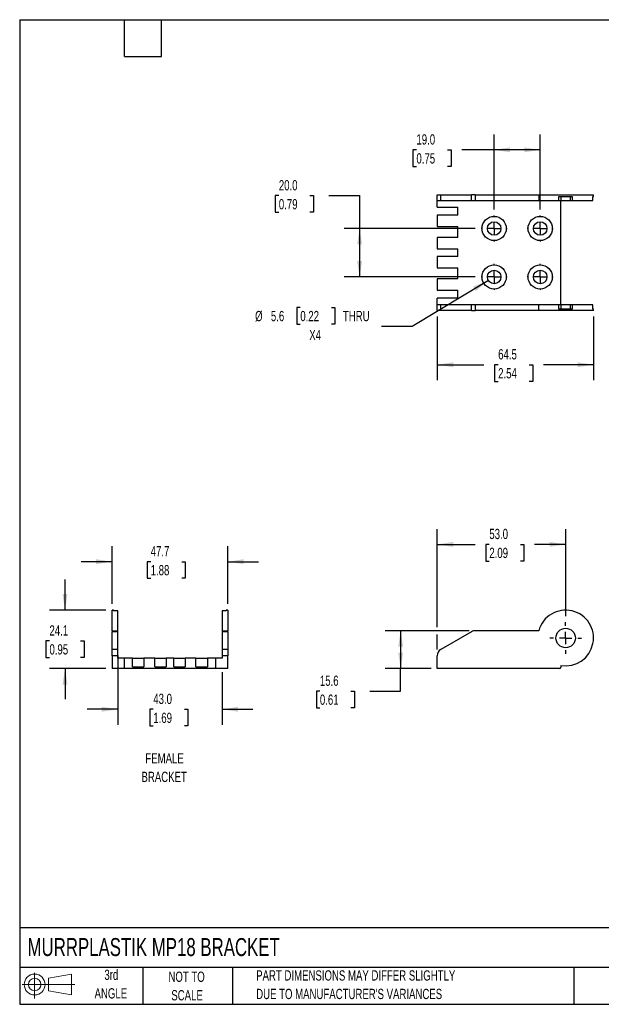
# Model space of a CAD drawing. Header units: millimetres. Extents: x 13 to 546, y 13 to 419.
# Tile 1 of 2: x 13 to 253, y 13 to 419. Entities that reach past the tile are written whole.
import ezdxf

# ---------------------------------------------------------------- set-up
doc = ezdxf.new("R2010")
doc.units = ezdxf.units.MM
doc.header["$LTSCALE"] = 2
doc.linetypes.add('CENTERX2', pattern=[20.32, 12.7, -2.54, 2.54, -2.54])
doc.layers.add('CENTER', color=40, linetype='CENTERX2')
doc.layers.add('SLD-DEFPOINTS', color=7, linetype='Continuous')
doc.layers.add('DIMENSIONS', color=140, linetype='Continuous', lineweight=25)
doc.layers.add('TEXT', color=140, linetype='Continuous', lineweight=25)
doc.styles.add('SLDTEXTSTYLE0', font='TXT', dxfattribs={"width": 0.7})
doc.dimstyles.new('SLDDIMSTYLE0', dxfattribs={"dimtxt": 4.316016, "dimasz": 6.604, "dimexe": 0, "dimexo": 0.0625, "dimgap": 1.079004, "dimtad": 0, "dimtih": 1, "dimtoh": 1, "dimrnd": 1e-09, "dimzin": 12, "dimdsep": 46, "dimtxsty": 'SLDTEXTSTYLE0', "dimsah": 1, "dimcen": 0.09, "dimadec": 0, "dimazin": 3, "dimtfac": 1, "dimtofl": 0, "dimtmove": 0, "dimatfit": 3, "dimfxl": 0, "dimfrac": 2, "dimtolj": 1, "dimtzin": 12, "dimarcsym": 0})
doc.dimstyles.new('SLDDIMSTYLE1', dxfattribs={"dimtxt": 4.316016, "dimasz": 6.604, "dimexe": 0, "dimexo": 0.0625, "dimgap": 1.079004, "dimtad": 0, "dimtih": 1, "dimtoh": 1, "dimrnd": 1e-09, "dimzin": 4, "dimdsep": 46, "dimtxsty": 'SLDTEXTSTYLE0', "dimsah": 1, "dimcen": 0.09, "dimadec": 0, "dimazin": 1, "dimtfac": 1, "dimtofl": 0, "dimtmove": 0, "dimatfit": 3, "dimfxl": 0, "dimfrac": 2, "dimtolj": 1, "dimtzin": 12, "dimarcsym": 0})
doc.dimstyles.new('SLDDIMSTYLE2', dxfattribs={"dimtxt": 4.316016, "dimasz": 6.604, "dimexe": 0, "dimexo": 0.0625, "dimgap": 1.079004, "dimtad": 0, "dimtih": 1, "dimtoh": 1, "dimrnd": 1e-09, "dimzin": 12, "dimdsep": 46, "dimtxsty": 'SLDTEXTSTYLE0', "dimsah": 1, "dimcen": 0.09, "dimadec": 0, "dimazin": 3, "dimtfac": 1, "dimtmove": 0, "dimatfit": 0, "dimfxl": 0, "dimfrac": 2, "dimtolj": 1, "dimtzin": 12, "dimarcsym": 0})
doc.dimstyles.new('SLDDIMSTYLE3', dxfattribs={"dimtxt": 4.316016, "dimasz": 6.604, "dimexe": 0, "dimexo": 0.0625, "dimgap": 1.079004, "dimtad": 0, "dimtih": 1, "dimtoh": 1, "dimrnd": 1e-09, "dimzin": 4, "dimdsep": 46, "dimtxsty": 'SLDTEXTSTYLE0', "dimsah": 1, "dimcen": 0.09, "dimadec": 0, "dimazin": 1, "dimtfac": 1, "dimtmove": 0, "dimatfit": 0, "dimfxl": 0, "dimfrac": 2, "dimtolj": 1, "dimtzin": 12, "dimarcsym": 0})
doc.dimstyles.new('SLDDIMSTYLE4', dxfattribs={"dimtxt": 4.316016, "dimasz": 6.604, "dimexe": 0, "dimexo": 0.0625, "dimgap": 1.079004, "dimtad": 0, "dimtih": 1, "dimtoh": 1, "dimrnd": 1e-09, "dimzin": 12, "dimdsep": 46, "dimtxsty": 'SLDTEXTSTYLE0', "dimsah": 1, "dimcen": 0, "dimadec": 0, "dimazin": 3, "dimtfac": 1, "dimtofl": 0, "dimtmove": 0, "dimatfit": 3, "dimfxl": 0, "dimfrac": 2, "dimtolj": 1, "dimtzin": 12, "dimarcsym": 0})

# ---------------------------------------------------------------- blocks, each defined once
blk = doc.blocks.new('Block11')
at = {"color": 7, "linetype": 'Continuous', "lineweight": 18}
for p, q in [((5.18, 10.62), (5.18, 0)), ((10.96, 8.33), (20.35, 10.06)), ((10.96, 3.19), (10.96, 8.33)), ((20.35, 10.06), (20.35, 1.46)), ((0, 5.76), (21.75, 5.76)), ((10.96, 3.19), (20.35, 1.46))]:
    blk.add_line(p, q, dxfattribs=at)
for radius in [4.3, 2.57]:
    blk.add_circle((5.18, 5.76), radius, dxfattribs=at)
blk = doc.blocks.new('Block12')
at = {"layer": 'SLD-DEFPOINTS'}
blk.add_blockref('Block11', (0, 0), dxfattribs=at)
blk = doc.blocks.new('_D')
at = {"layer": 'DIMENSIONS'}
for p, q in [((198.06, 166.89), (163.48, 166.89)), ((169.83, 166.89), (169.83, 151.29)), ((182.36, 151.29), (163.48, 151.29)), ((169.83, 141.96), (169.83, 151.29)), ((136.52, 141.96), (135.07, 141.96)), ((135.07, 141.96), (135.07, 135.1)), ((149.35, 141.96), (150.8, 141.96)), ((150.8, 141.96), (150.8, 135.1)), ((157.13, 141.96), (169.83, 141.96)), ((135.07, 135.1), (136.52, 135.1)), ((150.8, 135.1), (149.35, 135.1))]:
    blk.add_line(p, q, dxfattribs=at)
for points in [[(169.83, 166.89), (168.81, 160.29), (170.84, 160.29)], [(169.83, 151.29), (170.84, 157.9), (168.81, 157.9)]]:
    blk.add_solid(points, dxfattribs=at)
at = {"layer": 'DIMENSIONS', "char_height": 4.233, "attachment_point": 1, "style": 'SLDTEXTSTYLE0'}
for s, insert in [('15.6', (136.52, 148.38)), ('0.61', (136.52, 140.55))]:
    blk.add_mtext(s, dxfattribs=dict(at, insert=insert))
blk = doc.blocks.new('_D_3')
at = {"layer": 'DIMENSIONS'}
for p, q in [((184.9, 168.42), (184.9, 208.88)), ((237.9, 172.97), (237.9, 208.88)), ((184.9, 202.53), (200.56, 202.53)), ((206.41, 202.53), (204.96, 202.53)), ((204.96, 202.53), (204.96, 195.67)), ((219.23, 202.53), (220.68, 202.53)), ((220.68, 202.53), (220.68, 195.67)), ((237.9, 202.53), (225.08, 202.53)), ((204.96, 195.67), (206.41, 195.67)), ((220.68, 195.67), (219.23, 195.67)), ((184.9, 159.1), (184.9, 165.37))]:
    blk.add_line(p, q, dxfattribs=at)
for points in [[(184.9, 202.53), (191.5, 201.52), (191.5, 203.55)], [(237.9, 202.53), (231.29, 203.55), (231.29, 201.52)]]:
    blk.add_solid(points, dxfattribs=at)
at = {"layer": 'DIMENSIONS', "char_height": 4.233, "attachment_point": 1, "style": 'SLDTEXTSTYLE0'}
for s, insert in [('53.0', (206.41, 208.96)), ('2.09', (206.41, 201.13))]:
    blk.add_mtext(s, dxfattribs=dict(at, insert=insert))
blk = doc.blocks.new('SW_CENTERMARKSYMBOL_0')
at = {"layer": 'CENTER', "color": 0}
for p, q in [((0, 5.08), (0, 6.54)), ((-5.08, 0), (-6.54, 0)), ((0, 0), (-2.54, 0)), ((0, 0), (0, 2.54)), ((0, 0), (0, -2.54)), ((0, 0), (2.54, 0)), ((5.08, 0), (6.54, 0)), ((0, -5.08), (0, -6.54))]:
    blk.add_line(p, q, dxfattribs=at)
blk = doc.blocks.new('_D_7')
at = {"layer": 'DIMENSIONS'}
for p, q in [((50.82, 177.93), (50.82, 201.74)), ((98.52, 177.93), (98.52, 201.74)), ((50.82, 195.39), (38.12, 195.39)), ((66.72, 195.39), (65.27, 195.39)), ((65.27, 195.39), (65.27, 188.53)), ((79.54, 195.39), (80.99, 195.39)), ((80.99, 195.39), (80.99, 188.53)), ((98.52, 195.39), (111.22, 195.39)), ((65.27, 188.53), (66.72, 188.53)), ((80.99, 188.53), (79.54, 188.53))]:
    blk.add_line(p, q, dxfattribs=at)
for points in [[(50.82, 195.39), (44.21, 196.41), (44.21, 194.38)], [(98.52, 195.39), (105.12, 194.38), (105.12, 196.41)]]:
    blk.add_solid(points, dxfattribs=at)
at = {"layer": 'DIMENSIONS', "char_height": 4.233, "attachment_point": 1, "style": 'SLDTEXTSTYLE0'}
for s, insert in [('47.7', (66.72, 201.82)), ('1.88', (66.72, 193.99))]:
    blk.add_mtext(s, dxfattribs=dict(at, insert=insert))
blk = doc.blocks.new('_D_8')
at = {"layer": 'DIMENSIONS'}
for p, q in [((53.17, 156.62), (53.17, 128.11)), ((96.17, 149.85), (96.17, 128.11)), ((53.17, 134.46), (40.47, 134.46)), ((67.8, 134.46), (66.36, 134.46)), ((66.36, 134.46), (66.36, 127.6)), ((80.63, 134.46), (82.08, 134.46)), ((82.08, 134.46), (82.08, 127.6)), ((96.17, 134.46), (108.87, 134.46)), ((66.36, 127.6), (67.8, 127.6)), ((82.08, 127.6), (80.63, 127.6))]:
    blk.add_line(p, q, dxfattribs=at)
for points in [[(53.17, 134.46), (46.56, 135.48), (46.56, 133.45)], [(96.17, 134.46), (102.77, 133.45), (102.77, 135.48)]]:
    blk.add_solid(points, dxfattribs=at)
at = {"layer": 'DIMENSIONS', "char_height": 4.233, "attachment_point": 1, "style": 'SLDTEXTSTYLE0'}
for s, insert in [('43.0', (67.8, 140.89)), ('1.69', (67.8, 133.06))]:
    blk.add_mtext(s, dxfattribs=dict(at, insert=insert))
blk = doc.blocks.new('_D_9')
at = {"layer": 'DIMENSIONS'}
for p, q in [((31.39, 175.39), (31.39, 188.09)), ((48.28, 175.39), (25.04, 175.39)), ((24.97, 162.71), (23.52, 162.71)), ((23.52, 162.71), (23.52, 155.85)), ((37.8, 162.71), (39.25, 162.71)), ((39.25, 162.71), (39.25, 155.85)), ((23.52, 155.85), (24.97, 155.85)), ((39.25, 155.85), (37.8, 155.85)), ((48.28, 151.29), (25.04, 151.29)), ((31.39, 151.29), (31.39, 138.59))]:
    blk.add_line(p, q, dxfattribs=at)
for points in [[(31.39, 175.39), (32.4, 182), (30.37, 182)], [(31.39, 151.29), (30.37, 144.69), (32.4, 144.69)]]:
    blk.add_solid(points, dxfattribs=at)
at = {"layer": 'DIMENSIONS', "char_height": 4.233, "attachment_point": 1, "style": 'SLDTEXTSTYLE0'}
for s, insert in [('24.1', (24.97, 169.13)), ('0.95', (24.97, 161.31))]:
    blk.add_mtext(s, dxfattribs=dict(at, insert=insert))
blk = doc.blocks.new('_D_12')
at = {"layer": 'DIMENSIONS'}
for p, q in [((208.4, 340.8), (208.4, 371.72)), ((227.4, 340.8), (227.4, 371.72)), ((176.34, 365.37), (174.89, 365.37)), ((174.89, 365.37), (174.89, 358.51)), ((189.17, 365.37), (190.62, 365.37)), ((190.62, 365.37), (190.62, 358.51)), ((208.4, 365.37), (195.01, 365.37)), ((227.4, 365.37), (208.4, 365.37)), ((174.89, 358.51), (176.34, 358.51)), ((190.62, 358.51), (189.17, 358.51))]:
    blk.add_line(p, q, dxfattribs=at)
for points in [[(208.4, 365.37), (215, 364.36), (215, 366.39)], [(227.4, 365.37), (220.79, 366.39), (220.79, 364.36)]]:
    blk.add_solid(points, dxfattribs=at)
at = {"layer": 'DIMENSIONS', "char_height": 4.233, "attachment_point": 1, "style": 'SLDTEXTSTYLE0'}
for s, insert in [('19.0', (176.34, 371.8)), ('0.75', (176.34, 363.97))]:
    blk.add_mtext(s, dxfattribs=dict(at, insert=insert))
blk = doc.blocks.new('_D_13')
at = {"layer": 'DIMENSIONS'}
for p, q in [((119.59, 346.47), (118.14, 346.47)), ((118.14, 346.47), (118.14, 339.61)), ((132.42, 346.47), (133.87, 346.47)), ((133.87, 346.47), (133.87, 339.61)), ((140.2, 346.47), (152.9, 346.47)), ((152.9, 346.47), (152.9, 332.92)), ((118.14, 339.61), (119.59, 339.61)), ((133.87, 339.61), (132.42, 339.61)), ((200.52, 332.92), (146.55, 332.92)), ((152.9, 332.92), (152.9, 312.92)), ((200.52, 312.92), (146.55, 312.92))]:
    blk.add_line(p, q, dxfattribs=at)
for points in [[(152.9, 332.92), (151.88, 326.32), (153.91, 326.32)], [(152.9, 312.92), (153.91, 319.53), (151.88, 319.53)]]:
    blk.add_solid(points, dxfattribs=at)
at = {"layer": 'DIMENSIONS', "char_height": 4.233, "attachment_point": 1, "style": 'SLDTEXTSTYLE0'}
for s, insert in [('20.0', (119.59, 352.89)), ('0.79', (119.59, 345.06))]:
    blk.add_mtext(s, dxfattribs=dict(at, insert=insert))
blk = doc.blocks.new('_D_14')
at = {"layer": 'DIMENSIONS'}
for p, q in [((184.9, 296.53), (184.9, 270.34)), ((249.4, 296.53), (249.4, 270.34)), ((184.9, 276.69), (204.2, 276.69)), ((210.05, 276.69), (208.6, 276.69)), ((208.6, 276.69), (208.6, 269.83)), ((222.87, 276.69), (224.32, 276.69)), ((224.32, 276.69), (224.32, 269.83)), ((249.4, 276.69), (228.72, 276.69)), ((208.6, 269.83), (210.05, 269.83)), ((224.32, 269.83), (222.87, 269.83))]:
    blk.add_line(p, q, dxfattribs=at)
for points in [[(184.9, 276.69), (191.5, 275.67), (191.5, 277.7)], [(249.4, 276.69), (242.79, 277.7), (242.79, 275.67)]]:
    blk.add_solid(points, dxfattribs=at)
at = {"layer": 'DIMENSIONS', "char_height": 4.233, "attachment_point": 1, "style": 'SLDTEXTSTYLE0'}
for s, insert in [('64.5', (210.05, 283.11)), ('2.54', (210.05, 275.28))]:
    blk.add_mtext(s, dxfattribs=dict(at, insert=insert))
blk = doc.blocks.new('_D_17')
at = {"layer": 'DIMENSIONS'}
for p, q in [((206, 311.47), (174.63, 292.46)), ((128.44, 300.29), (126.99, 300.29)), ((126.99, 300.29), (126.99, 293.43)), ((141.27, 300.29), (142.72, 300.29)), ((142.72, 300.29), (142.72, 293.43)), ((126.99, 293.43), (128.44, 293.43)), ((142.72, 293.43), (141.27, 293.43)), ((174.63, 292.46), (161.93, 292.46))]:
    blk.add_line(p, q, dxfattribs=at)
blk.add_solid([(206, 311.47), (199.83, 308.92), (200.88, 307.18)], dxfattribs=at)
at = {"layer": 'DIMENSIONS', "char_height": 4.233, "attachment_point": 1, "style": 'SLDTEXTSTYLE0'}
for s, insert in [('%%c', (109.79, 298.89)), ('5.6', (116.31, 298.89)), ('0.22', (128.44, 298.89)), ('THRU', (146.02, 298.89)), ('X4', (132.14, 291.06))]:
    blk.add_mtext(s, dxfattribs=dict(at, insert=insert))
blk = doc.blocks.new('SW_CENTERMARKSYMBOL_2')
at = {"layer": 'CENTER', "color": 0}
for p, q in [((0, 5.08), (0, 5.34)), ((-5.08, 0), (-5.34, 0)), ((0, 0), (-2.54, 0)), ((0, 0), (0, 2.54)), ((0, 0), (0, -2.54)), ((0, 0), (2.54, 0)), ((5.08, 0), (5.34, 0)), ((0, -5.08), (0, -5.34))]:
    blk.add_line(p, q, dxfattribs=at)
blk = doc.blocks.new('SW_CENTERMARKSYMBOL_3')
at = {"layer": 'CENTER', "color": 0}
for p, q in [((0, 5.08), (0, 5.34)), ((-5.08, 0), (-5.34, 0)), ((0, 0), (-2.54, 0)), ((0, 0), (0, 2.54)), ((0, 0), (0, -2.54)), ((0, 0), (2.54, 0)), ((5.08, 0), (5.34, 0)), ((0, -5.08), (0, -5.34))]:
    blk.add_line(p, q, dxfattribs=at)
blk = doc.blocks.new('SW_CENTERMARKSYMBOL_4')
at = {"layer": 'CENTER', "color": 0}
for p, q in [((0, 5.08), (0, 5.34)), ((-5.08, 0), (-5.34, 0)), ((0, 0), (-2.54, 0)), ((0, 0), (0, 2.54)), ((0, 0), (0, -2.54)), ((0, 0), (2.54, 0)), ((5.08, 0), (5.34, 0)), ((0, -5.08), (0, -5.34))]:
    blk.add_line(p, q, dxfattribs=at)
blk = doc.blocks.new('SW_CENTERMARKSYMBOL_5')
at = {"layer": 'CENTER', "color": 0}
for p, q in [((0, 5.08), (0, 5.34)), ((-5.08, 0), (-5.34, 0)), ((0, 0), (-2.54, 0)), ((0, 0), (0, 2.54)), ((0, 0), (0, -2.54)), ((0, 0), (2.54, 0)), ((5.08, 0), (5.34, 0)), ((0, -5.08), (0, -5.34))]:
    blk.add_line(p, q, dxfattribs=at)

msp = doc.modelspace()

# ---------------------------------------------------------------- linework, layer by layer
for p, q in [((184.896, 344.424), (184.896, 346.774)), ((184.896, 346.774), (186.396, 346.774)), ((186.396, 344.424), (186.396, 346.774)), ((186.396, 346.774), (199.099, 346.774)), ((199.099, 344.424), (199.099, 346.774)), ((200.599, 346.774), (199.099, 346.774)), ((200.599, 346.774), (200.599, 344.424)), ((200.599, 346.774), (226.795, 346.774)), ((226.795, 346.774), (226.795, 344.424)), ((226.795, 346.774), (249.396, 346.774)), ((235.146, 346.174), (240.646, 346.174)), ((235.146, 344.424), (235.146, 346.174)), ((235.946, 346.174), (235.946, 344.424)), ((239.846, 344.424), (239.846, 346.174)), ((240.646, 346.174), (240.646, 344.424)), ((249.063, 346.174), (249.396, 346.174)), ((249.063, 344.424), (249.063, 346.174)), ((249.396, 346.174), (249.396, 346.774)), ((184.896, 344.424), (186.396, 344.424)), ((184.896, 341.674), (184.896, 344.424)), ((184.896, 341.674), (193.396, 341.674)), ((186.396, 344.424), (199.099, 344.424)), ((193.396, 338.374), (193.396, 341.674)), ((199.099, 344.424), (200.599, 344.424)), ((200.599, 344.424), (226.795, 344.424)), ((226.795, 344.424), (235.146, 344.424)), ((235.146, 344.424), (235.946, 344.424)), ((235.896, 301.424), (235.896, 344.424)), ((235.946, 344.424), (239.846, 344.424)), ((239.846, 344.424), (240.646, 344.424)), ((240.646, 344.424), (249.063, 344.424)), ((184.896, 338.374), (184.896, 333.674)), ((193.396, 338.374), (184.896, 338.374)), ((184.896, 333.674), (193.396, 333.674)), ((193.396, 329.174), (193.396, 333.674)), ((184.896, 329.174), (184.896, 324.474)), ((193.396, 329.174), (184.896, 329.174)), ((184.896, 324.474), (193.396, 324.474)), ((184.896, 321.374), (184.896, 316.674)), ((193.396, 321.374), (184.896, 321.374)), ((193.396, 321.374), (193.396, 324.474)), ((184.896, 316.674), (193.396, 316.674)), ((193.396, 312.174), (193.396, 316.674)), ((184.896, 312.174), (184.896, 307.474)), ((193.396, 312.174), (184.896, 312.174)), ((184.896, 307.474), (193.396, 307.474)), ((193.396, 304.174), (193.396, 307.474)), ((193.396, 304.174), (184.896, 304.174)), ((184.896, 301.424), (184.896, 304.174)), ((184.896, 299.074), (184.896, 301.424)), ((186.396, 301.424), (184.896, 301.424)), ((186.396, 299.074), (186.396, 301.424)), ((199.099, 301.424), (186.396, 301.424)), ((199.099, 299.074), (199.099, 301.424)), ((200.599, 301.424), (199.099, 301.424)), ((200.599, 301.424), (200.599, 299.074)), ((226.795, 301.424), (200.599, 301.424)), ((235.146, 301.424), (226.795, 301.424)), ((226.795, 299.074), (226.795, 301.424)), ((235.146, 299.674), (235.146, 301.424)), ((235.946, 301.424), (235.146, 301.424)), ((235.946, 301.424), (235.946, 299.674)), ((239.846, 301.424), (235.946, 301.424)), ((239.846, 299.674), (239.846, 301.424)), ((240.646, 301.424), (239.846, 301.424)), ((240.646, 301.424), (240.646, 299.674)), ((249.063, 301.424), (240.646, 301.424)), ((249.063, 299.674), (249.063, 301.424)), ((186.396, 299.074), (184.896, 299.074)), ((199.099, 299.074), (186.396, 299.074)), ((199.099, 299.074), (200.599, 299.074)), ((226.795, 299.074), (200.599, 299.074)), ((249.396, 299.074), (226.795, 299.074)), ((240.646, 299.674), (235.146, 299.674)), ((249.396, 299.674), (249.063, 299.674)), ((249.396, 299.074), (249.396, 299.674)), ((51.417, 175.393), (50.817, 175.393)), ((50.817, 166.894), (50.817, 175.393)), ((51.417, 175.059), (51.417, 175.393)), ((53.167, 175.059), (51.417, 175.059)), ((53.167, 166.894), (53.167, 175.059)), ((97.917, 175.059), (96.167, 175.059)), ((96.167, 175.059), (96.167, 166.894)), ((98.517, 175.393), (97.917, 175.393)), ((97.917, 175.393), (97.917, 175.059)), ((98.517, 175.393), (98.517, 166.894)), ((50.817, 166.894), (53.167, 166.894)), ((50.817, 166.894), (50.817, 166.492)), ((53.167, 166.492), (53.167, 166.894)), ((96.167, 166.894), (98.517, 166.894)), ((96.167, 166.894), (96.167, 166.492)), ((98.517, 166.492), (98.517, 166.894)), ((226.795, 166.894), (200.599, 166.894)), ((53.167, 166.492), (50.817, 166.492)), ((50.817, 159.159), (50.817, 166.492)), ((53.167, 159.159), (53.167, 166.492)), ((98.517, 166.492), (96.167, 166.492)), ((96.167, 166.492), (96.167, 159.159)), ((98.517, 166.492), (98.517, 159.159)), ((199.099, 166.492), (186.396, 159.159)), ((53.167, 159.159), (50.817, 159.159)), ((50.817, 156.561), (50.817, 159.159)), ((53.167, 156.561), (53.167, 159.159)), ((98.517, 159.159), (96.167, 159.159)), ((96.167, 159.159), (96.167, 156.561)), ((98.517, 159.159), (98.517, 156.561)), ((50.817, 156.561), (50.817, 151.293)), ((53.167, 156.561), (50.817, 156.561)), ((53.167, 155.593), (53.167, 156.561)), ((55.917, 155.593), (53.167, 155.593)), ((55.917, 151.293), (55.917, 155.593)), ((59.217, 155.593), (55.917, 155.593)), ((59.217, 151.993), (59.217, 155.593)), ((59.217, 155.593), (63.917, 155.593)), ((63.917, 155.593), (63.917, 151.993)), ((68.417, 155.593), (63.917, 155.593)), ((68.417, 151.993), (68.417, 155.593)), ((68.417, 155.593), (73.117, 155.593)), ((73.117, 155.593), (73.117, 151.993)), ((76.217, 155.593), (73.117, 155.593)), ((76.217, 151.993), (76.217, 155.593)), ((76.217, 155.593), (80.917, 155.593)), ((80.917, 155.593), (80.917, 151.993)), ((85.417, 155.593), (80.917, 155.593)), ((85.417, 151.993), (85.417, 155.593)), ((85.417, 155.593), (90.117, 155.593)), ((90.117, 155.593), (90.117, 151.993)), ((93.417, 155.593), (90.117, 155.593)), ((93.417, 155.593), (93.417, 151.293)), ((96.167, 155.593), (93.417, 155.593)), ((98.517, 156.561), (96.167, 156.561)), ((96.167, 156.561), (96.167, 155.593)), ((98.517, 151.293), (98.517, 156.561)), ((184.896, 151.293), (184.896, 156.561)), ((55.917, 151.293), (50.817, 151.293)), ((93.417, 151.293), (55.917, 151.293)), ((59.217, 151.993), (63.917, 151.993)), ((68.417, 151.993), (73.117, 151.993)), ((76.217, 151.993), (80.917, 151.993)), ((85.417, 151.993), (90.117, 151.993)), ((98.517, 151.293), (93.417, 151.293)), ((235.396, 151.293), (184.896, 151.293)), ((235.896, 152.568), (235.896, 151.793))]:
    msp.add_line(p, q)
for centre, radius in [((208.396, 332.924), 5), ((227.396, 332.924), 5), ((208.396, 332.924), 2.8), ((227.396, 332.924), 2.8), ((208.396, 312.924), 5), ((227.396, 312.924), 5), ((208.396, 312.924), 2.8), ((227.396, 312.924), 2.8), ((237.896, 163.893), 4)]:
    msp.add_circle(centre, radius)
for centre, radius, start, end in [((237.896, 163.893), 11.5, 259.98459, 164.86929), ((200.599, 163.894), 3, 90, 120), ((187.896, 156.561), 3, 120, 180), ((235.396, 151.793), 0.5, 270, 0)]:
    msp.add_arc(centre, radius, start, end)
at = {"layer": 'TEXT'}
for p, q in [((12.7, 419.1), (546.1, 419.1)), ((12.7, 419.1), (12.7, 12.7)), ((55.88, 403.86), (55.88, 419.1)), ((71.12, 403.86), (71.12, 419.1)), ((55.88, 403.86), (71.12, 403.86)), ((546.1, 44.252), (12.7, 44.252)), ((546.1, 27.94), (12.7, 27.94)), ((63.5, 27.94), (63.5, 12.7)), ((100.423, 27.94), (100.423, 12.7)), ((241.293, 27.94), (241.293, 12.7)), ((12.7, 12.7), (546.1, 12.7))]:
    msp.add_line(p, q, dxfattribs=at)

# ---------------------------------------------------------------- block references
at = {"layer": 'CENTER'}
for name, p in [('SW_CENTERMARKSYMBOL_2', (208.396, 332.924)), ('SW_CENTERMARKSYMBOL_4', (227.396, 332.924)), ('SW_CENTERMARKSYMBOL_3', (208.396, 312.924)), ('SW_CENTERMARKSYMBOL_5', (227.396, 312.924)), ('SW_CENTERMARKSYMBOL_0', (237.896, 163.893))]:
    msp.add_blockref(name, p, dxfattribs=at)
at = {"layer": 'SLD-DEFPOINTS'}
msp.add_blockref('Block12', (13.676, 15.108), dxfattribs=at)

# ---------------------------------------------------------------- texts
at = {"layer": 'TEXT', "style": 'SLDTEXTSTYLE0'}
for s, insert, char_height, attachment_point in [('FEMALE', (72.452, 116.345), 4.2333, 2), ('BRACKET', (72.292, 108.7), 4.2333, 2), ('MURRPLASTIK MP18 BRACKET', (15.931, 40.037), 7.40833, 1), ('3rd', (50.493, 26.987), 4.2333, 2), ('NOT TO', (81.537, 26.197), 4.2333, 2), ('PART DIMENSIONS MAY DIFFER SLIGHTLY', (110.239, 26.735), 4.23333, 1), ('ANGLE', (50.298, 19.342), 4.2333, 2), ('SCALE', (81.729, 18.553), 4.2333, 2), ("DUE TO MANUFACTURER'S VARIANCES", (110.239, 19.09), 4.23333, 1)]:
    msp.add_mtext(s, dxfattribs=dict(at, insert=insert, char_height=char_height, attachment_point=attachment_point))

# ---------------------------------------------------------------- dimensions: what is measured, and where the dimension line sits
at = {"layer": 'DIMENSIONS'}
for base, p1, p2, dimstyle, picture, middle in [((227.396, 365.374), (208.396, 338.264), (227.396, 338.264), 'SLDDIMSTYLE1', '_D_12', (182.754, 365.374)), ((249.396, 276.685), (184.896, 299.074), (249.396, 299.074), 'SLDDIMSTYLE0', '_D_14', (216.46, 276.685)), ((237.896, 202.534), (184.896, 156.561), (237.896, 170.433), 'SLDDIMSTYLE1', '_D_3', (212.818, 202.534)), ((96.167, 134.464), (53.167, 159.159), (96.167, 152.393), 'SLDDIMSTYLE3', '_D_8', (74.217, 134.464))]:
    dim = msp.add_linear_dim(base=base, p1=p1, p2=p2, dimstyle=dimstyle, dxfattribs=at)
    dim.commit()
    dim.dimension.update_dxf_attribs({"geometry": picture, "text_midpoint": middle, "dimtype": 160})
for base, p1, p2, angle, dimstyle, picture, middle in [((152.896, 312.924), (203.056, 332.924), (203.056, 312.924), 90, 'SLDDIMSTYLE1', '_D_13', (152.896, 346.467)), ((50.817, 195.393), (98.517, 175.393), (50.817, 175.393), 0, 'SLDDIMSTYLE2', '_D_7', (73.131, 195.393)), ((31.386, 151.293), (50.817, 175.393), (50.817, 151.293), 90, 'SLDDIMSTYLE2', '_D_9', (31.386, 162.709)), ((169.826, 151.293), (200.599, 166.894), (184.896, 151.293), 90, 'SLDDIMSTYLE0', '_D', (169.826, 141.956))]:
    dim = msp.add_linear_dim(base=base, p1=p1, p2=p2, angle=angle, dimstyle=dimstyle, dxfattribs=at)
    dim.commit()
    dim.dimension.update_dxf_attribs({"geometry": picture, "text_midpoint": middle, "dimtype": 160})
dim = msp.add_diameter_dim_2p(p1=(210.791, 314.375), p2=(206.002, 311.473), text='<> THRU\\PX4', dimstyle='SLDDIMSTYLE4', dxfattribs=at)
dim.commit()
dim.dimension.update_dxf_attribs({"geometry": '_D_17', "text_midpoint": (135.863, 293.431), "dimtype": 163})

doc.saveas('drawing.dxf')
